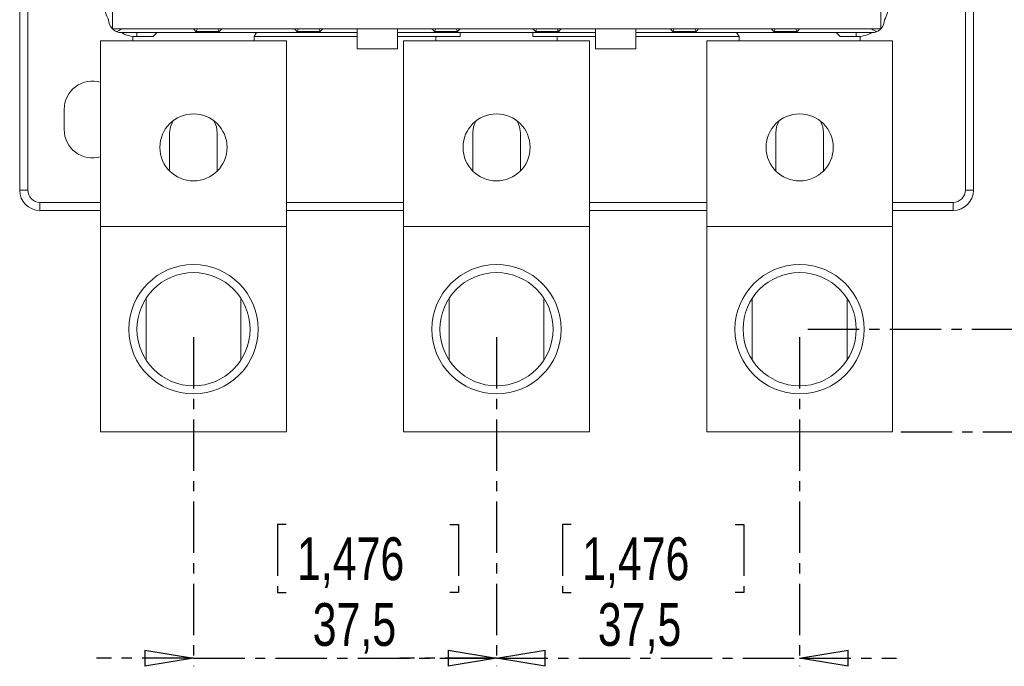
# Model space of a CAD drawing. Header units: millimetres. Extents: x 0 to 841, y 0 to 594.
# Tile 3 of 11: x 117 to 239, y 298 to 378. Entities that reach past the tile are written whole.
import ezdxf

# ---------------------------------------------------------------- set-up
doc = ezdxf.new("R2010")
doc.units = ezdxf.units.MM
doc.linetypes.add('CENTER', pattern=[10.16, 6.35, -1.27, 1.27, -1.27])
doc.layers.add('CENTRO', color=7, linetype='CENTER')
doc.styles.add('SLDTEXTSTYLE3', font='TXT', dxfattribs={"width": 0.75})
doc.dimstyles.new('SLDDIMSTYLE0', dxfattribs={"dimtxt": 5.291667, "dimasz": 6, "dimexe": 0, "dimexo": 0.0625, "dimgap": 1.322917, "dimtad": 1, "dimdec": 1, "dimrnd": 1e-09, "dimzin": 12, "dimdsep": 46, "dimtxsty": 'SLDTEXTSTYLE3', "dimblk1": 'CLOSED', "dimblk2": 'CLOSED', "dimsah": 1, "dimcen": 0.09, "dimadec": 0, "dimazin": 3, "dimtfac": 1, "dimtdec": 1, "dimtmove": 0, "dimatfit": 0, "dimldrblk": 'CLOSED', "dimfxl": 0, "dimfrac": 2, "dimtolj": 1, "dimtzin": 12, "dimarcsym": 0})
doc.dimstyles.new('SLDDIMSTYLE1', dxfattribs={"dimtxt": 5.291667, "dimasz": 6, "dimexe": 0, "dimexo": 0.0625, "dimgap": 1.322917, "dimtad": 1, "dimdec": 1, "dimrnd": 1e-09, "dimzin": 12, "dimdsep": 46, "dimtxsty": 'SLDTEXTSTYLE3', "dimblk1": 'CLOSED', "dimblk2": 'CLOSED', "dimsah": 1, "dimcen": 0.09, "dimadec": 0, "dimazin": 3, "dimtfac": 1, "dimtdec": 1, "dimtofl": 0, "dimtmove": 0, "dimatfit": 3, "dimldrblk": 'CLOSED', "dimfxl": 0, "dimfrac": 2, "dimtolj": 1, "dimtzin": 12, "dimarcsym": 0})

# ---------------------------------------------------------------- blocks, each defined once
blk = doc.blocks.new('_CLOSED')
at = {"color": 0, "linetype": 'ByBlock', "lineweight": -2}
for p, q in [((-1, 0.166667), (0, 0)), ((-1, 0.166667), (-1, -0.166667)), ((0, 0), (-1, -0.166667)), ((0, 0), (-1, 0))]:
    blk.add_line(p, q, dxfattribs=at)
blk = doc.blocks.new('_D')
at = {"layer": 'CENTRO'}
for p, q in [((138.95, 338.37), (138.95, 297.67)), ((176.45, 338.37), (176.45, 297.67)), ((150.4, 315.2), (149.33, 315.2)), ((149.33, 315.2), (149.33, 306.8)), ((170.68, 315.2), (171.75, 315.2)), ((171.75, 315.2), (171.75, 306.8)), ((149.33, 306.8), (150.4, 306.8)), ((171.75, 306.8), (170.68, 306.8)), ((138.95, 298.67), (126.95, 298.67)), ((138.95, 298.67), (176.45, 298.67)), ((176.45, 298.67), (188.45, 298.67))]:
    blk.add_line(p, q, dxfattribs=at)
at = {"layer": 'CENTRO', "xscale": 6, "yscale": 6}
blk.add_blockref('_CLOSED', (138.95, 298.67, -2.69), dxfattribs=at)
at = {"layer": 'CENTRO', "xscale": 6, "yscale": 6, "rotation": 180.000000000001}
blk.add_blockref('_CLOSED', (176.45, 298.67, -2.69), dxfattribs=at)
at = {"layer": 'CENTRO', "char_height": 5.292, "attachment_point": 1, "style": 'SLDTEXTSTYLE3'}
for s, insert in [('1,476', (151.75, 313.62)), ('37,5', (153.7, 305.49))]:
    blk.add_mtext(s, dxfattribs=dict(at, insert=insert))
blk = doc.blocks.new('_D_1')
at = {"layer": 'CENTRO'}
for p, q in [((176.45, 338.37), (176.45, 297.67)), ((213.95, 338.37), (213.95, 297.67)), ((185.69, 315.2), (184.61, 315.2)), ((184.61, 315.2), (184.61, 306.8)), ((205.96, 315.2), (207.03, 315.2)), ((207.03, 315.2), (207.03, 306.8)), ((184.61, 306.8), (185.69, 306.8)), ((207.03, 306.8), (205.96, 306.8)), ((176.45, 298.67), (164.45, 298.67)), ((176.45, 298.67), (213.95, 298.67)), ((213.95, 298.67), (225.95, 298.67))]:
    blk.add_line(p, q, dxfattribs=at)
at = {"layer": 'CENTRO', "xscale": 6, "yscale": 6}
blk.add_blockref('_CLOSED', (176.45, 298.67, -2.69), dxfattribs=at)
at = {"layer": 'CENTRO', "xscale": 6, "yscale": 6, "rotation": 180.000000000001}
blk.add_blockref('_CLOSED', (213.95, 298.67, -2.69), dxfattribs=at)
at = {"layer": 'CENTRO', "char_height": 5.292, "attachment_point": 1, "style": 'SLDTEXTSTYLE3'}
for s, insert in [('1,476', (187.03, 313.62)), ('37,5', (188.98, 305.49))]:
    blk.add_mtext(s, dxfattribs=dict(at, insert=insert))
blk = doc.blocks.new('_D_2')
at = {"layer": 'CENTRO'}
for p, q in [((214.95, 518.77), (261.55, 518.77)), ((260.55, 518.77), (260.55, 339.37)), ((244.01, 438.7), (244.01, 439.78)), ((244.01, 439.78), (252.42, 439.78)), ((252.42, 439.78), (252.42, 438.7)), ((244.01, 418.43), (244.01, 417.36)), ((252.42, 417.36), (252.42, 418.43)), ((244.01, 417.36), (252.42, 417.36)), ((214.95, 339.37), (261.55, 339.37))]:
    blk.add_line(p, q, dxfattribs=at)
at = {"layer": 'CENTRO', "xscale": 6, "yscale": 6}
for p, rotation in [((260.55, 518.77, -2.69), 90.00000000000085), ((260.55, 339.37, -2.69), 270.0000000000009)]:
    blk.add_blockref('_CLOSED', p, dxfattribs=dict(at, rotation=rotation))
at = {"layer": 'CENTRO', "char_height": 5.292, "attachment_point": 1, "rotation": 90, "style": 'SLDTEXTSTYLE3'}
for s, insert in [('7,063', (245.6, 419.77)), ('179,4', (253.73, 419.77))]:
    blk.add_mtext(s, dxfattribs=dict(at, insert=insert))
blk = doc.blocks.new('_D_3')
at = {"layer": 'CENTRO'}
for p, q in [((226.45, 531.47), (281.19, 531.47)), ((280.19, 531.47), (280.19, 326.67)), ((263.66, 438.7), (263.66, 439.78)), ((263.66, 439.78), (272.07, 439.78)), ((272.07, 439.78), (272.07, 438.7)), ((263.66, 418.43), (263.66, 417.36)), ((272.07, 417.36), (272.07, 418.43)), ((263.66, 417.36), (272.07, 417.36)), ((226.45, 326.67), (281.19, 326.67))]:
    blk.add_line(p, q, dxfattribs=at)
at = {"layer": 'CENTRO', "xscale": 6, "yscale": 6}
for p, rotation in [((280.19, 531.47, -2.69), 90.00000000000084), ((280.19, 326.67, -2.69), 270.0000000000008)]:
    blk.add_blockref('_CLOSED', p, dxfattribs=dict(at, rotation=rotation))
at = {"layer": 'CENTRO', "char_height": 5.292, "attachment_point": 1, "rotation": 90, "style": 'SLDTEXTSTYLE3'}
for s, insert in [('8,063', (265.24, 419.77)), ('204,8', (273.37, 419.77))]:
    blk.add_mtext(s, dxfattribs=dict(at, insert=insert))

msp = doc.modelspace()

# ---------------------------------------------------------------- linework, layer by layer
at = {"color": 7, "linetype": 'Continuous', "lineweight": 15}
for p, q in [((128.92, 481.6), (128.92, 376.54)), ((223.98, 376.54), (223.98, 481.6)), ((117.45, 392.67), (117.45, 356.57)), ((235.45, 356.57), (235.45, 392.67)), ((128.92, 376.54), (223.98, 376.54)), ((159.2, 374.07), (159.2, 376.54)), ((164.2, 376.54), (164.2, 374.07)), ((188.7, 374.07), (188.7, 376.54)), ((193.7, 374.07), (193.7, 376.54)), ((130.05, 376.07), (159.2, 376.07)), ((131.45, 375.57), (131.45, 375.07)), ((133.95, 375.57), (131.45, 375.57)), ((134.45, 376.07), (133.95, 375.57)), ((142.15, 376.21), (139.25, 376.21)), ((146.45, 375.57), (146.74, 376.07)), ((146.45, 375.07), (146.45, 375.57)), ((154.65, 376.21), (151.75, 376.21)), ((188.7, 376.07), (164.2, 376.07)), ((168.75, 376.21), (171.65, 376.21)), ((168.95, 375.07), (168.95, 375.57)), ((168.95, 375.57), (171.95, 375.57)), ((171.95, 375.57), (171.95, 376.07)), ((180.95, 376.07), (180.95, 375.57)), ((180.95, 375.57), (183.95, 375.57)), ((181.25, 376.21), (184.15, 376.21)), ((183.95, 375.57), (183.95, 375.07)), ((222.85, 376.07), (193.7, 376.07)), ((201.15, 376.21), (198.25, 376.21)), ((206.45, 375.57), (206.15, 376.07)), ((206.45, 375.07), (206.45, 375.57)), ((213.65, 376.21), (210.75, 376.21)), ((218.45, 376.07), (218.95, 375.57)), ((218.95, 375.57), (221.45, 375.57)), ((221.45, 375.57), (221.45, 375.07)), ((150.45, 375.07), (127.45, 375.07)), ((127.45, 375.07), (127.45, 352.07)), ((150.45, 375.07), (150.45, 352.07)), ((164.2, 374.07), (159.2, 374.07)), ((187.95, 375.07), (164.95, 375.07)), ((164.95, 375.07), (164.95, 352.07)), ((187.95, 375.07), (187.95, 352.07)), ((193.7, 374.07), (188.7, 374.07)), ((225.45, 375.07), (202.45, 375.07)), ((202.45, 375.07), (202.45, 352.07)), ((225.45, 375.07), (225.45, 352.07)), ((122.95, 366.57), (122.95, 364.07)), ((136, 363.67), (136, 358.95)), ((141.9, 358.95), (141.9, 363.67)), ((173.5, 358.95), (173.5, 363.67)), ((179.4, 363.67), (179.4, 358.95)), ((211, 358.95), (211, 363.67)), ((216.9, 363.67), (216.9, 358.95)), ((117.45, 356.57), (118.45, 356.57)), ((235.45, 356.57), (234.45, 356.57)), ((119.95, 354.07), (119.95, 355.07)), ((232.95, 354.07), (232.95, 355.07)), ((119.95, 354.07), (127.45, 354.07)), ((150.45, 354.07), (164.95, 354.07)), ((187.95, 354.07), (202.45, 354.07)), ((225.45, 354.07), (232.95, 354.07)), ((150.45, 352.07), (127.45, 352.07)), ((127.45, 352.07), (127.45, 326.67)), ((150.45, 352.07), (150.45, 326.67)), ((164.95, 352.07), (164.95, 326.67)), ((187.95, 352.07), (164.95, 352.07)), ((187.95, 352.07), (187.95, 326.67)), ((225.45, 352.07), (202.45, 352.07)), ((202.45, 352.07), (202.45, 326.67)), ((225.45, 352.07), (225.45, 326.67)), ((133.09, 343.2), (133.09, 335.53)), ((144.81, 335.53), (144.81, 343.2)), ((170.59, 343.2), (170.59, 335.53)), ((182.31, 335.53), (182.31, 343.2)), ((208.09, 343.2), (208.09, 335.53)), ((219.81, 335.53), (219.81, 343.2)), ((150.45, 326.67), (127.45, 326.67)), ((187.95, 326.67), (164.95, 326.67)), ((225.45, 326.67), (202.45, 326.67))]:
    msp.add_line(p, q, dxfattribs=at)
at = {"color": 8, "linetype": 'Continuous', "lineweight": 15}
for p, q in [((118.45, 356.57), (118.45, 392.67)), ((234.45, 392.67), (234.45, 356.57)), ((131.95, 375.57), (131.95, 376.07)), ((146.45, 375.57), (159.2, 375.57)), ((164.2, 375.57), (168.95, 375.57)), ((183.95, 375.57), (188.7, 375.57)), ((193.7, 375.57), (206.45, 375.57)), ((220.95, 375.57), (220.95, 376.07)), ((127.45, 355.07), (119.95, 355.07)), ((164.95, 355.07), (150.45, 355.07)), ((202.45, 355.07), (187.95, 355.07)), ((232.95, 355.07), (225.45, 355.07))]:
    msp.add_line(p, q, dxfattribs=at)
at = {"color": 7, "linetype": 'Continuous', "lineweight": 15, "flags": 128}
for points in [[(136.39, 365.13), (136.1, 364.43), (136, 363.67)], [(141.9, 363.67), (141.8, 364.43), (141.51, 365.13)], [(173.5, 363.67), (173.6, 364.43), (173.89, 365.14)], [(179, 365.14), (179.3, 364.43), (179.4, 363.67)], [(211, 363.67), (211.1, 364.43), (211.39, 365.13)], [(216.51, 365.13), (216.8, 364.43), (216.9, 363.67)]]:
    msp.add_lwpolyline(points, dxfattribs=at)
at = {"color": 7, "linetype": 'Continuous', "lineweight": 15}
for centre, radius in [((138.95, 361.87), 4.15), ((176.45, 361.87), 4.15), ((213.95, 361.87), 4.15), ((138.95, 339.37), 8), ((176.45, 339.37), 8), ((213.95, 339.37), 8), ((138.95, 339.37), 7), ((176.45, 339.37), 7), ((213.95, 339.37), 7)]:
    msp.add_circle(centre, radius, dxfattribs=at)
at = {"color": 8, "linetype": 'Continuous', "lineweight": 15}
for centre, start, end in [((131.95, 379.57), 180, 208.9679), ((220.95, 379.57), 331.0321, 360), ((131.95, 379.57), 241.0321, 270), ((220.95, 379.57), 270, 298.9679)]:
    msp.add_arc(centre, 4, start, end, dxfattribs=at)
at = {"color": 7, "linetype": 'Continuous', "lineweight": 15}
for centre, radius, start, end in [((130.05, 377.67), 1.6, 180, 225), ((222.85, 377.67), 1.6, 315, 0), ((130.05, 377.67), 1.6, 225, 247.4967), ((222.85, 377.67), 1.6, 292.5033, 315), ((130.05, 377.67), 1.6, 247.4964, 270), ((222.85, 377.67), 1.6, 270, 292.5036), ((126.45, 366.57), 3.5, 73.3985, 180), ((126.45, 364.07), 3.5, 180, 286.6015), ((119.95, 356.57), 2.5, 180, 270), ((119.95, 356.57), 1.5, 180, 270), ((232.95, 356.57), 1.5, 270, 0), ((232.95, 356.57), 2.5, 270, 0)]:
    msp.add_arc(centre, radius, start, end, dxfattribs=at)
for centre, major_axis, ratio, start_param, end_param in [((130.05, 377.67), (1.48, 1.48), 0.414214, 3.927002, 4.31969), ((138.95, 376.77), (0, -0.707), 0.707107, 0.648882, 1.226793), ((142.45, 376.77), (0, 0.707), 0.707107, 1.914799, 2.492711), ((151.45, 376.77), (0, -0.707), 0.707107, 0.648882, 1.226793), ((154.95, 376.77), (0, 0.707), 0.707107, 1.914799, 2.492711), ((168.45, 376.77), (0, -0.707), 0.707107, 0.648882, 1.226793), ((171.95, 376.77), (0, 0.707), 0.707107, 1.914799, 2.492711), ((180.95, 376.77), (0, -0.707), 0.707107, 0.648882, 1.226793), ((184.45, 376.77), (0, 0.707), 0.707107, 1.914799, 2.492711), ((197.95, 376.77), (0, -0.707), 0.707107, 0.648882, 1.226793), ((201.45, 376.77), (0, 0.707), 0.707107, 1.914799, 2.492711), ((210.45, 376.77), (0, -0.707), 0.707107, 0.648882, 1.226793), ((213.95, 376.77), (0, 0.707), 0.707107, 1.914799, 2.492711), ((222.85, 377.67), (-1.48, 1.48), 0.414214, 1.963495, 2.356184)]:
    msp.add_ellipse(centre, major_axis=major_axis, ratio=ratio, start_param=start_param, end_param=end_param, dxfattribs=at)
for points, knots in [([(138.95, 376.54), (138.95, 376.53), (139.05, 376.4), (139.15, 376.31), (139.25, 376.21)], [0, 0, 0, 0, 0.012395, 1, 1, 1, 1]), ([(142.15, 376.21), (142.24, 376.31), (142.34, 376.4), (142.45, 376.53), (142.45, 376.54)], [0, 0, 0, 0, 0.987608, 1, 1, 1, 1]), ([(151.45, 376.54), (151.45, 376.53), (151.55, 376.4), (151.65, 376.31), (151.75, 376.21)], [0, 0, 0, 0, 0.0123952, 1, 1, 1, 1]), ([(154.65, 376.21), (154.74, 376.31), (154.84, 376.4), (154.95, 376.53), (154.95, 376.54)], [0, 0, 0, 0, 0.9876062, 1, 1, 1, 1]), ([(168.45, 376.54), (168.45, 376.53), (168.55, 376.4), (168.65, 376.31), (168.75, 376.21)], [0, 0, 0, 0, 0.012395, 1, 1, 1, 1]), ([(171.65, 376.21), (171.74, 376.31), (171.84, 376.4), (171.95, 376.53), (171.95, 376.54)], [0, 0, 0, 0, 0.987605, 1, 1, 1, 1]), ([(180.95, 376.54), (180.95, 376.53), (181.05, 376.4), (181.15, 376.31), (181.25, 376.21)], [0, 0, 0, 0, 0.012395, 1, 1, 1, 1]), ([(184.15, 376.21), (184.24, 376.31), (184.34, 376.4), (184.45, 376.53), (184.45, 376.54)], [0, 0, 0, 0, 0.987605, 1, 1, 1, 1]), ([(198.25, 376.21), (198.15, 376.31), (198.05, 376.4), (197.95, 376.53), (197.95, 376.54)], [0, 0, 0, 0, 0.9876062, 1, 1, 1, 1]), ([(201.15, 376.21), (201.24, 376.31), (201.34, 376.4), (201.45, 376.53), (201.45, 376.54)], [0, 0, 0, 0, 0.9876048, 1, 1, 1, 1]), ([(210.45, 376.54), (210.45, 376.53), (210.55, 376.4), (210.65, 376.31), (210.75, 376.21)], [0, 0, 0, 0, 0.012392, 1, 1, 1, 1]), ([(213.95, 376.54), (213.95, 376.53), (213.84, 376.4), (213.74, 376.31), (213.65, 376.21)], [0, 0, 0, 0, 0.012395, 1, 1, 1, 1])]:
    msp.add_open_spline(points, degree=3, knots=knots, dxfattribs=at)

# ---------------------------------------------------------------- dimensions: what is measured, and where the dimension line sits
at = {"layer": 'CENTRO'}
for base, p1, p2, angle, dimstyle, picture, middle in [((280.19, 326.67), (225.45, 531.47), (225.45, 326.67), 90, 'SLDDIMSTYLE1', '_D_3', (280.19, 428.57)), ((260.55, 339.37), (213.95, 518.77), (213.95, 339.37), 90, 'SLDDIMSTYLE1', '_D_2', (260.55, 428.57)), ((176.45, 298.67), (138.95, 339.37), (176.45, 339.37), 0, 'SLDDIMSTYLE0', '_D', (160.54, 298.67)), ((213.95, 298.67), (176.45, 339.37), (213.95, 339.37), 0, 'SLDDIMSTYLE0', '_D_1', (195.82, 298.67))]:
    dim = msp.add_linear_dim(base=base, p1=p1, p2=p2, angle=angle, dimstyle=dimstyle, dxfattribs=at)
    dim.commit()
    dim.dimension.update_dxf_attribs({"geometry": picture, "text_midpoint": middle, "dimtype": 160})

doc.saveas('drawing.dxf')
